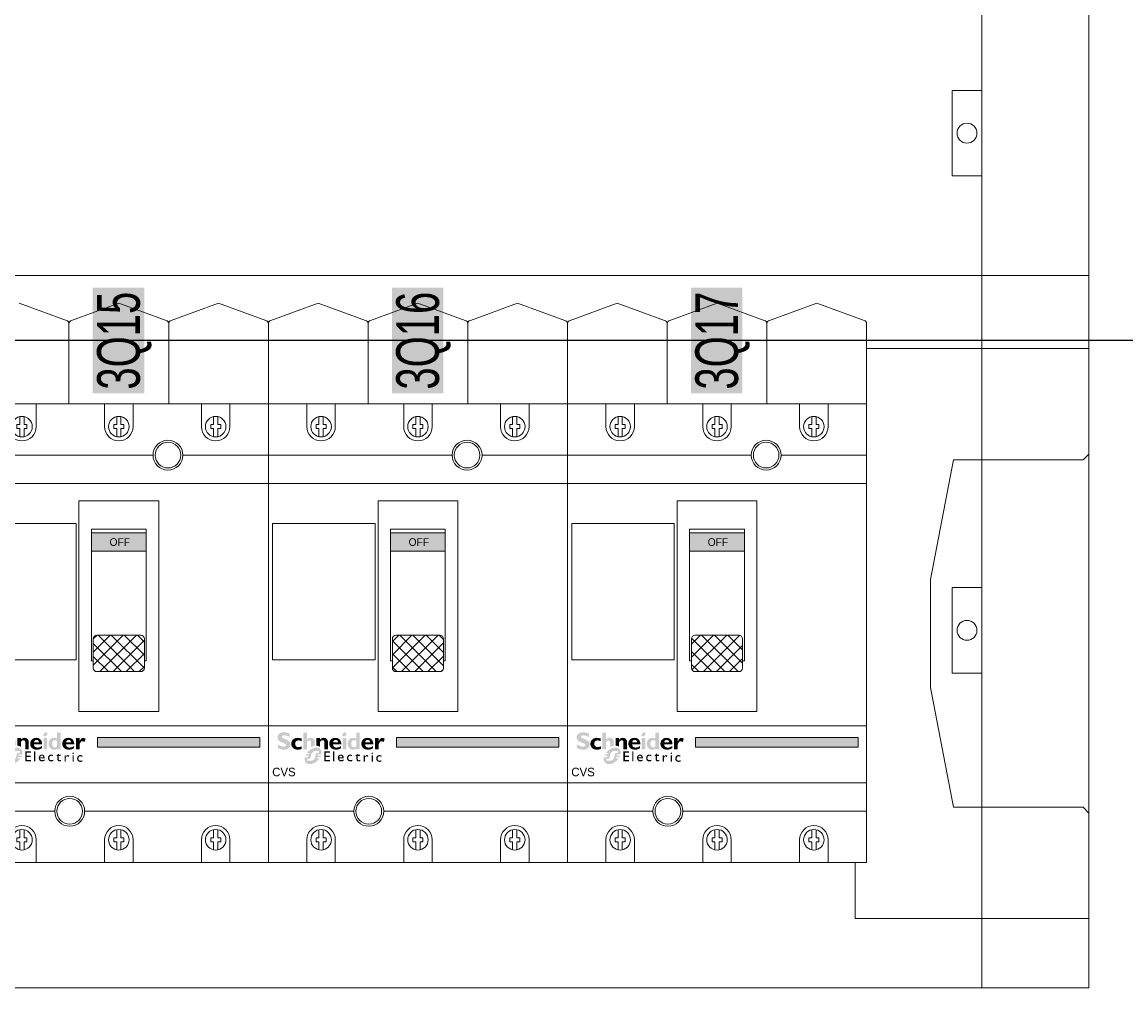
# Model space of a CAD drawing. Header units: millimetres. Extents: x -31 to 6803, y 0 to 664.
# Tile 90 of 118: x 1374 to 1401, y 139 to 163. Entities that reach past the tile are written whole.
import ezdxf
from ezdxf.enums import TextEntityAlignment as Align

# ---------------------------------------------------------------- set-up
doc = ezdxf.new("R2010")
doc.units = ezdxf.units.MM
doc.layers.add('!POMOCNICZE', color=8, linetype='Continuous', plot=False)
for name, color, linetype, lineweight in [('2DE_OBJ_Schneider-Devices', 7, 'Continuous', 25), ('2DE_OBJ_Schneider-Front_Plates', 7, 'Continuous', 0), ('2DE_OBJ_Schneider-Logo', 112, 'Continuous', 0), ('2DE_OBJ_Schneider-Mounting_Plates', 7, 'Continuous', 25), ('2DE_OBJ_Schneider-TAG', 112, 'Continuous', 0)]:
    doc.layers.add(name, color=color, linetype=linetype, lineweight=lineweight)
doc.layers.add('2DE_OBJ_Schneider-Micrologic', color=7, linetype='Continuous', lineweight=0, plot=False)
doc.layers.add('CP_WIPEOUT', color=255, linetype='Continuous')
doc.styles.add('CP_ATTR', font='arial.ttf')

# ---------------------------------------------------------------- blocks, each defined once
blk = doc.blocks.new('2d_pl_nsx250_650_7mp_se32_zswz1de')
at = {"lineweight": 0}
for p, q in [((216.1, -15.71), (199.5, -9.71)), ((234.5, -9.71), (217.9, -15.71)), ((251.1, -15.71), (234.5, -9.71)), ((269.5, -9.71), (252.9, -15.71)), ((286.1, -15.71), (269.5, -9.71)), ((304.5, -9.71), (287.9, -15.71)), ((321.1, -15.71), (304.5, -9.71)), ((339.5, -9.71), (322.9, -15.71)), ((356.1, -15.71), (339.5, -9.71)), ((374.5, -9.71), (357.9, -15.71)), ((391.1, -15.71), (374.5, -9.71)), ((409.5, -9.71), (392.9, -15.71)), ((426.1, -15.71), (409.5, -9.71)), ((444.5, -9.71), (427.9, -15.71)), ((461.1, -15.71), (444.5, -9.71)), ((479.5, -9.71), (462.9, -15.71)), ((496.1, -15.71), (479.5, -9.71)), ((217, -16.87), (217, -62)), ((252, -16.87), (252, -62)), ((287, -16.87), (287, -62)), ((322, -62), (322, -16.87)), ((357, -62), (357, -16.87)), ((392, -62), (392, -16.87)), ((427, -62), (427, -16.87)), ((462, -16.87), (462, -62)), ((497, -16.87), (497, -62)), ((497, -62), (77, -62)), ((78.06, -205.61), (493, -205.61))]:
    blk.add_line(p, q, dxfattribs=at)
at = {"color": 0, "linetype": 'Continuous', "lineweight": 0}
for p, q in [((497, -25.61), (575, -25.61)), ((575, -225.61), (575, -25.61)), ((519.5, -106.61), (527.5, -64.61)), ((527.5, -64.61), (573, -64.61)), ((573, -64.61), (575, -62.61)), ((519.5, -144.61), (519.5, -106.61)), ((527.5, -186.61), (519.5, -144.61)), ((573, -186.61), (527.5, -186.61)), ((575, -188.61), (573, -186.61)), ((493, -205.61), (493, -225.61)), ((493, -225.61), (575, -225.61))]:
    blk.add_line(p, q, dxfattribs=at)
at = {"color": 7, "lineweight": 0}
blk.add_lwpolyline([(0, -250), (0, 0), (575, 0), (575, -250)], dxfattribs=at)
at = {"lineweight": 0, "extrusion": (0, 2e-16, -1)}
for centre, start, end in [((-215.8, -16.87), 104.3339, 180), ((-218.2, -16.87), 0, 75.6661), ((-250.8, -16.87), 104.3339, 180), ((-253.2, -16.87), 0, 75.6661), ((-285.8, -16.87), 104.3339, 180), ((-288.2, -16.87), 0, 75.6661), ((-320.8, -16.87), 104.3339, 180), ((-323.2, -16.87), 0, 75.6661), ((-355.8, -16.87), 104.3339, 180), ((-358.2, -16.87), 0, 75.6661), ((-390.8, -16.87), 104.3339, 180), ((-393.2, -16.87), 0, 75.6661), ((-425.8, -16.87), 104.3339, 180), ((-428.2, -16.87), 0, 75.6661), ((-460.8, -16.87), 104.3339, 180), ((-463.2, -16.87), 0, 75.6661), ((-495.8, -16.87), 104.3339, 180)]:
    blk.add_arc(centre, 1.2, start, end, dxfattribs=at)
at = {"layer": '2DE_OBJ_Schneider-Front_Plates', "color": 7, "lineweight": 0}
for points in [[(37.5, 0), (537.5, 0)], [(537.5, 0), (537.5, -250)], [(575, -250), (0, -250)]]:
    blk.add_lwpolyline(points, dxfattribs=at)
at = {"layer": '2DE_OBJ_Schneider-Front_Plates', "lineweight": 0}
blk.add_lwpolyline([(537.5, -109.5), (527, -109.5), (527, -139.5), (537.5, -139.5)], dxfattribs=at)
at = {"layer": '2DE_OBJ_Schneider-Front_Plates', "color": 7, "lineweight": 0}
blk.add_circle((532.25, -124.5), 3.5, dxfattribs=at)
at = {"lineweight": 0, "style": 'CP_ATTR', "flags": 9}
for tag, p in [('MARK3', (0, 0.01)), ('FUNCTION', (0, 0.01)), ('CHARACTER', (0, 0.01)), ('PRODUCER', (0, 0.01)), ('ORDER-NO', (0, 0.01)), ('PRODUCT-TYPE', (0, 0.01)), ('ARTICLE', (0, 0.01)), ('NAME', (0, 0.01)), ('OTHER', (0, 0)), ('LINK', (0, 0)), ('IP', (0, 0)), ('NUMBER_OF_POLES', (0, 0)), ('POWER_LOSSES', (0, 0)), ('POWER', (0, 0)), ('VOLTAGE', (0, 0)), ('CURRENT', (0.01, 0.01)), ('MARK2', (0.01, 0.01)), ('GROUP', (0.01, 0)), ('NUMBER', (0.01, 0)), ('TEXT_01', (0.01, 0))]:
    blk.add_attdef(tag, text='', height=0.0005, dxfattribs=at).set_placement(p, align=Align.MIDDLE_LEFT)
at = {"linetype": 'ByBlock', "lineweight": 0, "style": 'CP_ATTR', "flags": 9}
blk.add_attdef('WEIGHT', text='', height=0.0005, dxfattribs=at).set_placement((0, 0), align=Align.MIDDLE_LEFT)
blk = doc.blocks.new('2d_prismap_plytcz_650_2m_se64_zsswvm1')
at = {"lineweight": 0}
for p, q in [((575, -100), (575, 0)), ((37.5, -100), (537.5, -100)), ((537.5, -100), (575, -100))]:
    blk.add_line(p, q, dxfattribs=at)
at = {"layer": '2DE_OBJ_Schneider-Front_Plates', "lineweight": 0}
for p, q in [((537.5, 0), (537.5, -100)), ((537.5, -100), (37.5, -100))]:
    blk.add_line(p, q, dxfattribs=at)
blk.add_lwpolyline([(537.5, -65), (527, -65), (527, -35), (537.5, -35)], dxfattribs=at)
blk.add_circle((532.25, -50), 3.5, dxfattribs=at)
at = {"lineweight": 0, "style": 'CP_ATTR', "flags": 9}
for tag, p in [('MARK3', (0, 0.01)), ('FUNCTION', (0, 0.01)), ('CHARACTER', (0, 0.01)), ('PRODUCER', (0, 0.01)), ('ORDER-NO', (0, 0.01)), ('PRODUCT-TYPE', (0, 0.01)), ('ARTICLE', (0, 0.01)), ('NAME', (0, 0.01)), ('OTHER', (0, 0)), ('LINK', (0, 0)), ('IP', (0, 0)), ('NUMBER_OF_POLES', (0, 0)), ('POWER_LOSSES', (0, 0)), ('POWER', (0, 0)), ('VOLTAGE', (0, 0)), ('CURRENT', (0.01, 0.01)), ('MARK2', (0.01, 0.01)), ('GROUP', (0.01, 0)), ('NUMBER', (0.01, 0)), ('TEXT_01', (0.01, 0))]:
    blk.add_attdef(tag, text='', height=0.0005, dxfattribs=at).set_placement(p, align=Align.MIDDLE_LEFT)
at = {"linetype": 'ByBlock', "lineweight": 0, "style": 'CP_ATTR', "flags": 9}
blk.add_attdef('WEIGHT', text='', height=0.0005, dxfattribs=at).set_placement((0, 0), align=Align.MIDDLE_LEFT)
blk = doc.blocks.new('Logo Schneider_2009')
for points in [[(1.62, 8.12), (1.87, 8.01), (2.17, 7.9), (2.51, 7.77), (2.73, 7.68), (2.98, 7.54), (3.16, 7.4), (3.26, 7.26), (3.3, 7.1), (3.29, 7.04), (3.24, 6.86), (3.13, 6.73), (2.95, 6.63), (2.72, 6.57), (2.41, 6.55), (2.37, 6.55), (2.18, 6.56), (1.97, 6.59), (1.76, 6.64), (1.55, 6.71), (1.32, 6.79), (1.09, 6.9), (0.85, 7.02), (0.61, 7.16), (0.36, 7.32), (0.36, 6.02), (0.45, 5.97), (0.69, 5.86), (0.93, 5.76), (1.16, 5.67), (1.4, 5.6), (1.63, 5.54), (1.86, 5.49), (2.08, 5.46), (2.31, 5.44), (2.53, 5.43), (2.63, 5.43), (2.89, 5.45), (3.15, 5.48), (3.38, 5.53), (3.61, 5.6), (3.82, 5.69), (4.02, 5.8), (4.2, 5.92), (4.3, 6), (4.47, 6.17), (4.6, 6.35), (4.71, 6.55), (4.79, 6.77), (4.83, 7.01), (4.85, 7.26), (4.84, 7.35), (4.82, 7.58), (4.76, 7.8), (4.68, 8.01), (4.56, 8.2), (4.42, 8.38), (4.25, 8.55), (4.04, 8.71), (3.98, 8.75), (3.84, 8.82), (3.67, 8.9), (3.45, 9), (3.2, 9.11), (2.9, 9.23), (2.57, 9.36), (2.35, 9.45), (2.1, 9.58), (1.91, 9.72), (1.8, 9.86), (1.77, 10.01), (1.77, 10.04), (1.82, 10.21), (1.93, 10.33), (2.11, 10.42), (2.36, 10.48), (2.67, 10.5), (2.7, 10.49), (2.88, 10.49), (3.07, 10.46), (3.28, 10.42), (3.51, 10.36), (3.75, 10.28), (4.01, 10.19), (4.28, 10.09), (4.57, 9.97), (4.57, 11.12), (4.4, 11.19), (4.16, 11.29), (3.91, 11.37), (3.67, 11.44), (3.44, 11.5), (3.2, 11.54), (2.97, 11.57), (2.75, 11.59), (2.53, 11.59), (2.44, 11.59), (2.17, 11.58), (1.91, 11.55), (1.67, 11.5), (1.45, 11.43), (1.24, 11.35), (1.05, 11.24), (0.87, 11.12), (0.83, 11.1), (0.65, 10.93), (0.5, 10.75), (0.39, 10.56), (0.3, 10.34), (0.25, 10.11), (0.24, 9.87), (0.24, 9.79), (0.26, 9.55), (0.32, 9.32), (0.4, 9.11), (0.51, 8.91), (0.65, 8.73), (0.82, 8.57), (1.02, 8.42), (1.09, 8.37), (1.22, 8.3), (1.4, 8.22)], [(8.85, 6.63), (8.6, 6.54), (8.33, 6.46), (8.09, 6.4), (7.89, 6.37), (7.71, 6.35), (7.69, 6.35), (7.44, 6.38), (7.21, 6.44), (7, 6.54), (6.83, 6.69), (6.68, 6.86), (6.58, 7.06), (6.51, 7.29), (6.49, 7.55), (6.51, 7.77), (6.55, 7.99), (6.63, 8.18), (6.73, 8.34), (6.87, 8.48), (7.04, 8.58), (7.25, 8.65), (7.48, 8.7), (7.75, 8.71), (7.86, 8.71), (8.1, 8.68), (8.33, 8.62), (8.56, 8.54), (8.79, 8.43), (8.79, 9.4), (8.62, 9.45), (8.38, 9.52), (8.13, 9.58), (7.9, 9.62), (7.66, 9.64), (7.44, 9.65), (7.28, 9.65), (7.03, 9.63), (6.79, 9.58), (6.56, 9.52), (6.34, 9.44), (6.14, 9.33), (5.95, 9.21), (5.77, 9.06), (5.73, 9.03), (5.57, 8.86), (5.43, 8.67), (5.32, 8.47), (5.23, 8.26), (5.17, 8.03), (5.13, 7.79), (5.12, 7.53), (5.12, 7.49), (5.14, 7.24), (5.18, 7), (5.25, 6.77), (5.34, 6.56), (5.46, 6.37), (5.6, 6.19), (5.77, 6.02), (5.89, 5.92), (6.07, 5.8), (6.27, 5.69), (6.48, 5.61), (6.71, 5.54), (6.95, 5.49), (7.2, 5.46), (7.47, 5.45), (7.65, 5.46), (7.87, 5.48), (8.1, 5.51), (8.34, 5.57), (8.59, 5.64), (8.85, 5.73)], [(12.28, 6.41), (12.16, 6.34), (12.16, 7.83), (12.14, 8.11), (12.08, 8.34), (11.98, 8.51), (11.84, 8.63), (11.65, 8.7), (11.51, 8.71), (11.33, 8.68), (11.14, 8.6), (10.96, 8.46), (10.77, 8.26), (10.65, 8.1), (10.65, 5.51), (9.38, 5.51), (9.38, 11.52), (10.65, 11.52), (10.65, 8.99), (10.67, 8.99), (10.84, 9.18), (11.03, 9.34), (11.22, 9.47), (11.43, 9.56), (11.65, 9.62), (11.87, 9.65), (11.95, 9.65), (12.21, 9.64), (12.45, 9.59), (12.66, 9.5), (12.86, 9.39), (12.97, 9.3), (13.12, 9.13), (13.24, 8.95), (13.34, 8.74), (13.4, 8.51), (13.43, 8.26), (13.43, 8.1), (13.43, 6.86), (13.26, 6.83), (13.14, 6.79), (13.01, 6.75), (12.89, 6.71), (12.77, 6.66), (12.64, 6.6), (12.52, 6.54), (12.4, 6.48)], [(14.3, 6.84), (14.15, 6.86), (14.04, 6.86), (14.04, 9.57), (15.32, 9.57), (15.32, 9), (15.5, 9.19), (15.69, 9.35), (15.89, 9.47), (16.1, 9.56), (16.32, 9.62), (16.55, 9.65), (16.63, 9.65), (16.89, 9.64), (17.13, 9.58), (17.34, 9.5), (17.54, 9.38), (17.61, 9.32), (17.77, 9.16), (17.9, 8.99), (18, 8.78), (18.07, 8.56), (18.11, 8.31), (18.12, 8.1), (18.12, 5.51), (16.85, 5.51), (16.85, 8), (16.82, 8.28), (16.76, 8.49), (16.64, 8.65), (16.49, 8.76), (16.28, 8.8), (16.2, 8.81), (16.02, 8.78), (15.84, 8.7), (15.66, 8.55), (15.48, 8.36), (15.32, 8.14), (15.32, 6.4), (15.28, 6.44), (15.18, 6.52), (15.07, 6.59), (14.96, 6.65), (14.84, 6.71), (14.71, 6.75), (14.58, 6.79), (14.44, 6.82)], [(36.55, 8.09), (36.69, 8.25), (36.84, 8.36), (37, 8.43), (37.16, 8.46), (37.24, 8.45), (37.44, 8.4), (37.67, 8.31), (37.93, 8.16), (38.28, 9.3), (38.07, 9.44), (37.83, 9.56), (37.62, 9.63), (37.44, 9.65), (37.41, 9.65), (37.23, 9.63), (37.06, 9.57), (36.89, 9.47), (36.73, 9.33), (36.57, 9.16), (36.42, 8.95), (36.28, 8.7), (36.14, 8.42), (36.12, 8.42), (36.12, 9.59), (34.85, 9.59), (34.85, 5.53), (36.12, 5.53), (36.12, 7.28), (36.14, 7.33), (36.27, 7.63), (36.41, 7.88)], [(17.35, 4.39), (18.84, 4.39), (18.84, 4.85), (16.85, 4.85), (16.85, 1.32), (18.88, 1.32), (18.88, 1.79), (17.35, 1.79), (17.35, 2.89), (18.79, 2.89), (18.79, 3.33), (17.35, 3.33)], [(20.41, 4.85), (19.96, 4.85), (19.96, 1.32), (20.41, 1.32)], [(29.47, 3.65), (28.74, 3.65), (28.74, 4.14), (27.88, 3.29), (27.88, 3.24), (28.27, 3.24), (28.27, 2.01), (28.28, 1.89), (28.31, 1.73), (28.36, 1.59), (28.45, 1.48), (28.55, 1.39), (28.69, 1.33), (28.85, 1.29), (29.03, 1.28), (29.09, 1.28), (29.25, 1.31), (29.42, 1.36), (29.59, 1.44), (29.59, 1.87), (29.55, 1.85), (29.38, 1.77), (29.22, 1.72), (29.06, 1.7), (28.98, 1.71), (28.84, 1.77), (28.76, 1.88), (28.74, 2.05), (28.74, 3.24), (29.47, 3.24)], [(26.21, 3.69), (26.05, 3.7), (25.97, 3.7), (25.79, 3.68), (25.62, 3.63), (25.47, 3.57), (25.34, 3.48), (25.22, 3.36), (25.15, 3.27), (25.06, 3.13), (25, 2.98), (24.95, 2.82), (24.92, 2.64), (24.91, 2.45), (24.92, 2.37), (24.94, 2.19), (24.98, 2.02), (25.04, 1.87), (25.13, 1.73), (25.24, 1.6), (25.29, 1.56), (25.42, 1.46), (25.57, 1.38), (25.72, 1.32), (25.9, 1.29), (26.08, 1.28), (26.1, 1.28), (26.29, 1.29), (26.46, 1.32), (26.62, 1.36), (26.77, 1.42), (26.77, 1.87), (26.65, 1.82), (26.48, 1.76), (26.31, 1.73), (26.16, 1.72), (25.99, 1.73), (25.83, 1.76), (25.69, 1.82), (25.58, 1.9), (25.49, 2.01), (25.43, 2.14), (25.39, 2.3), (25.38, 2.48), (25.38, 2.61), (25.42, 2.78), (25.48, 2.94), (25.57, 3.07), (25.61, 3.11), (25.75, 3.2), (25.9, 3.26), (26.08, 3.28), (26.09, 3.28), (26.24, 3.26), (26.39, 3.22), (26.56, 3.14), (26.73, 3.04), (26.73, 3.53), (26.72, 3.53), (26.54, 3.61), (26.37, 3.66)], [(32.08, 3.51), (31.94, 3.53), (31.87, 3.52), (31.75, 3.48), (31.63, 3.4), (31.51, 3.29), (31.38, 3.13), (31.26, 2.94), (31.26, 3.47), (30.8, 3.47), (30.8, 1.15), (31.26, 1.15), (31.26, 2.36), (31.26, 2.41), (31.29, 2.58), (31.34, 2.74), (31.43, 2.88), (31.52, 2.97), (31.66, 3.05), (31.82, 3.08), (31.94, 3.06), (32.09, 2.99), (32.25, 2.86), (32.49, 3.26), (32.39, 3.35), (32.23, 3.45)], [(35.5, 3.1), (35.42, 2.96), (35.35, 2.81), (35.31, 2.65), (35.28, 2.47), (35.27, 2.28), (35.27, 2.2), (35.29, 2.02), (35.33, 1.85), (35.4, 1.7), (35.48, 1.56), (35.59, 1.43), (35.64, 1.38), (35.78, 1.28), (35.92, 1.21), (36.08, 1.15), (36.25, 1.12), (36.44, 1.11), (36.45, 1.11), (36.64, 1.12), (36.82, 1.15), (36.98, 1.19), (37.13, 1.25), (37.13, 1.7), (37.01, 1.65), (36.83, 1.59), (36.67, 1.56), (36.52, 1.55), (36.34, 1.56), (36.18, 1.59), (36.05, 1.65), (35.93, 1.73), (35.85, 1.84), (35.78, 1.97), (35.75, 2.13), (35.73, 2.31), (35.74, 2.44), (35.78, 2.61), (35.84, 2.77), (35.93, 2.9), (35.97, 2.93), (36.1, 3.03), (36.26, 3.09), (36.44, 3.11), (36.44, 3.11), (36.59, 3.09), (36.75, 3.05), (36.91, 2.97), (37.08, 2.87), (37.08, 3.36), (37.08, 3.36), (36.9, 3.44), (36.73, 3.49), (36.57, 3.52), (36.41, 3.53), (36.33, 3.53), (36.14, 3.51), (35.98, 3.46), (35.83, 3.4), (35.7, 3.3), (35.58, 3.19)]]:
    blk.add_hatch(color=112).paths.add_polyline_path(points)
h = blk.add_hatch(color=112)
h.paths.add_polyline_path([(21.06, 9.64), (20.8, 9.65), (20.77, 9.65), (20.51, 9.64), (20.27, 9.6), (20.04, 9.55), (19.82, 9.47), (19.61, 9.36), (19.42, 9.23), (19.24, 9.08), (19.22, 9.06), (19.06, 8.89), (18.92, 8.7), (18.81, 8.49), (18.73, 8.28), (18.67, 8.05), (18.63, 7.81), (18.61, 7.56), (18.61, 7.53), (18.63, 7.28), (18.66, 7.03), (18.73, 6.81), (18.81, 6.59), (18.93, 6.4), (19.07, 6.21), (19.23, 6.04), (19.26, 6.02), (19.44, 5.88), (19.62, 5.76), (19.83, 5.66), (20.05, 5.58), (20.28, 5.52), (20.52, 5.48), (20.78, 5.45), (20.96, 5.45), (21.23, 5.46), (21.49, 5.48), (21.73, 5.53), (21.97, 5.58), (22.19, 5.66), (22.4, 5.75), (22.6, 5.86), (22.79, 5.98), (22.79, 6.77), (22.55, 6.61), (22.32, 6.48), (22.1, 6.38), (21.88, 6.29), (21.66, 6.24), (21.45, 6.21), (21.28, 6.2), (21.01, 6.21), (20.77, 6.25), (20.56, 6.32), (20.38, 6.43), (20.23, 6.55), (20.12, 6.71), (20.03, 6.89), (19.97, 7.11), (19.94, 7.34), (22.85, 7.34), (22.85, 7.61), (22.83, 7.86), (22.79, 8.1), (22.73, 8.32), (22.64, 8.53), (22.53, 8.73), (22.4, 8.91), (22.3, 9.02), (22.12, 9.19), (21.93, 9.33), (21.73, 9.44), (21.52, 9.53), (21.29, 9.6)])
h.paths.add_polyline_path([(21.08, 8.87), (21.28, 8.8), (21.45, 8.69), (21.58, 8.53), (21.67, 8.33), (21.72, 8.09), (21.73, 8), (19.97, 8), (20.01, 8.26), (20.09, 8.47), (20.2, 8.64), (20.36, 8.77), (20.55, 8.85), (20.81, 8.89)], flags=16)
h = blk.add_hatch(color=112)
h.paths.add_polyline_path([(23.78, 11.44), (23.57, 11.28), (23.57, 11.28), (23.4, 11.07), (23.29, 10.86), (23.26, 10.65), (23.27, 10.52), (23.35, 10.33), (23.51, 10.22), (23.75, 10.18), (23.77, 10.18), (23.98, 10.22), (24.19, 10.33), (24.4, 10.5), (24.57, 10.69), (24.67, 10.9), (24.71, 11.11), (24.7, 11.24), (24.62, 11.43), (24.46, 11.54), (24.22, 11.58), (24.21, 11.58), (23.99, 11.54)])
h.paths.add_polyline_path([(24.61, 9.57), (23.34, 9.57), (23.34, 5.51), (24.61, 5.51)])
h = blk.add_hatch(color=112)
h.paths.add_polyline_path([(28.16, 9.4), (27.93, 9.5), (27.69, 9.57), (27.46, 9.62), (27.22, 9.65), (27.1, 9.65), (26.85, 9.64), (26.61, 9.6), (26.38, 9.53), (26.17, 9.44), (25.97, 9.32), (25.79, 9.18), (25.69, 9.08), (25.55, 8.91), (25.42, 8.71), (25.32, 8.51), (25.24, 8.29), (25.19, 8.05), (25.15, 7.81), (25.14, 7.55), (25.15, 7.29), (25.19, 7.05), (25.25, 6.82), (25.33, 6.6), (25.43, 6.39), (25.56, 6.2), (25.69, 6.04), (25.86, 5.87), (26.05, 5.72), (26.25, 5.61), (26.46, 5.52), (26.69, 5.46), (26.93, 5.43), (27.04, 5.43), (27.29, 5.45), (27.52, 5.49), (27.74, 5.57), (27.95, 5.69), (28.15, 5.83), (28.16, 5.84), (28.16, 5.51), (29.44, 5.51), (29.44, 11.52), (28.16, 11.52)])
h.paths.add_polyline_path([(28.16, 8.58), (28.16, 6.63), (27.95, 6.47), (27.73, 6.36), (27.52, 6.3), (27.42, 6.3), (27.19, 6.31), (27, 6.37), (26.83, 6.46), (26.69, 6.59), (26.58, 6.76), (26.51, 6.96), (26.46, 7.2), (26.43, 7.52), (26.45, 7.81), (26.49, 8.06), (26.56, 8.28), (26.66, 8.45), (26.79, 8.59), (26.95, 8.7), (27.13, 8.77), (27.35, 8.8), (27.46, 8.81), (27.69, 8.78), (27.91, 8.71)], flags=16)
h = blk.add_hatch(color=112)
h.paths.add_polyline_path([(32.44, 9.64), (32.19, 9.65), (32.16, 9.65), (31.9, 9.64), (31.65, 9.6), (31.42, 9.55), (31.2, 9.47), (31, 9.36), (30.81, 9.23), (30.63, 9.08), (30.61, 9.06), (30.45, 8.89), (30.31, 8.7), (30.2, 8.49), (30.11, 8.28), (30.05, 8.05), (30.01, 7.81), (30, 7.56), (30, 7.53), (30.01, 7.28), (30.05, 7.03), (30.11, 6.81), (30.2, 6.59), (30.32, 6.4), (30.45, 6.21), (30.62, 6.04), (30.64, 6.02), (30.82, 5.88), (31.01, 5.76), (31.21, 5.66), (31.43, 5.58), (31.66, 5.52), (31.91, 5.48), (32.17, 5.45), (32.35, 5.45), (32.62, 5.46), (32.88, 5.48), (33.12, 5.53), (33.35, 5.58), (33.58, 5.66), (33.79, 5.75), (33.98, 5.86), (34.18, 5.98), (34.18, 6.77), (33.94, 6.61), (33.71, 6.48), (33.49, 6.38), (33.26, 6.29), (33.05, 6.24), (32.83, 6.21), (32.67, 6.2), (32.4, 6.21), (32.16, 6.25), (31.95, 6.32), (31.77, 6.43), (31.62, 6.55), (31.5, 6.71), (31.41, 6.89), (31.36, 7.11), (31.33, 7.34), (34.23, 7.34), (34.24, 7.61), (34.22, 7.86), (34.18, 8.1), (34.11, 8.32), (34.03, 8.53), (33.92, 8.73), (33.79, 8.91), (33.69, 9.02), (33.51, 9.19), (33.32, 9.33), (33.12, 9.44), (32.91, 9.53), (32.68, 9.6)])
h.paths.add_polyline_path([(32.47, 8.87), (32.67, 8.8), (32.84, 8.69), (32.96, 8.53), (33.05, 8.33), (33.11, 8.09), (33.12, 8), (31.35, 8), (31.39, 8.26), (31.47, 8.47), (31.59, 8.64), (31.74, 8.77), (31.93, 8.85), (32.19, 8.89)], flags=16)
h = blk.add_hatch(color=112)
h.paths.add_polyline_path([(11.79, 5.39), (11.67, 5.31), (11.55, 5.21), (11.44, 5.12), (11.32, 5.01), (11.21, 4.9), (11.19, 4.88), (11.09, 4.78), (10.99, 4.68), (10.89, 4.58), (10.8, 4.47), (10.72, 4.36), (10.63, 4.25), (11.4, 4.25), (11.23, 3.74), (10.31, 3.74), (10.26, 3.63), (10.19, 3.51), (10.14, 3.4), (10.09, 3.26), (11.16, 3.26), (10.99, 2.76), (9.93, 2.76), (9.9, 2.61), (9.88, 2.47), (9.86, 2.33), (9.85, 2.19), (9.85, 2.1), (9.86, 1.95), (9.87, 1.8), (9.89, 1.66), (9.92, 1.52), (9.96, 1.39), (10.01, 1.27), (10.07, 1.15), (10.14, 1.04), (10.22, 0.93), (10.3, 0.83), (10.34, 0.8), (10.43, 0.71), (10.53, 0.64), (10.64, 0.56), (10.75, 0.5), (10.87, 0.45), (11, 0.41), (11.13, 0.37), (11.27, 0.34), (11.42, 0.33), (11.57, 0.32), (11.68, 0.31), (11.81, 0.32), (11.94, 0.32), (12.06, 0.34), (12.19, 0.35), (12.32, 0.37), (12.44, 0.4), (12.57, 0.43), (12.69, 0.47), (12.82, 0.51), (12.94, 0.56), (13.06, 0.61), (13.18, 0.66), (13.31, 0.72), (13.43, 0.79), (13.55, 0.86), (13.67, 0.94), (13.79, 1.02), (13.91, 1.1), (14.02, 1.19), (14.14, 1.29), (14.26, 1.39), (14.37, 1.49), (14.47, 1.58), (14.57, 1.68), (14.67, 1.78), (14.77, 1.89), (14.86, 2), (14.95, 2.1), (15.04, 2.21), (15.11, 2.32), (14.12, 2.32), (14.27, 2.82), (15.42, 2.82), (15.48, 2.94), (15.54, 3.07), (15.6, 3.2), (15.63, 3.3), (14.38, 3.3), (14.44, 3.51), (14.52, 3.8), (15.78, 3.8), (15.79, 3.83), (15.81, 3.97), (15.83, 4.11), (15.84, 4.25), (15.85, 4.38), (15.85, 4.4), (15.84, 4.55), (15.83, 4.7), (15.8, 4.84), (15.77, 4.97), (15.73, 5.1), (15.68, 5.22), (15.61, 5.34), (15.54, 5.45), (15.46, 5.55), (15.37, 5.65), (15.28, 5.74), (15.18, 5.82), (15.07, 5.89), (14.96, 5.95), (14.84, 6.01), (14.71, 6.05), (14.58, 6.09), (14.44, 6.12), (14.3, 6.14), (14.15, 6.15), (14, 6.16), (13.89, 6.16), (13.76, 6.15), (13.64, 6.14), (13.51, 6.12), (13.38, 6.1), (13.25, 6.08), (13.13, 6.05), (13, 6.01), (12.88, 5.97), (12.76, 5.93), (12.63, 5.88), (12.51, 5.82), (12.39, 5.76), (12.27, 5.7), (12.15, 5.63), (12.03, 5.56), (11.91, 5.48)])
h.paths.add_polyline_path([(12.61, 4.51), (12.73, 4.62), (12.86, 4.71), (12.97, 4.79), (13.09, 4.85), (13.22, 4.9), (13.35, 4.93), (13.48, 4.96), (13.63, 4.98), (13.77, 4.98), (15.01, 4.98), (14.85, 4.25), (14.1, 4.25), (14, 4.23), (13.93, 4.14), (13.77, 3.51), (13.52, 2.59), (13.48, 2.46), (13.43, 2.34), (13.36, 2.22), (13.28, 2.12), (13.19, 2.01), (13.08, 1.92), (12.98, 1.84), (12.87, 1.76), (12.75, 1.69), (12.62, 1.64), (12.5, 1.59), (12.37, 1.55), (12.23, 1.52), (12.09, 1.5), (11.93, 1.49), (10.68, 1.49), (10.88, 2.29), (11.66, 2.29), (11.79, 2.33), (11.85, 2.38), (11.91, 2.47), (12.14, 3.51), (12.22, 3.83), (12.25, 3.93), (12.3, 4.06), (12.36, 4.18), (12.43, 4.29), (12.52, 4.41)], flags=16)
h = blk.add_hatch(color=112)
h.paths.add_polyline_path([(34.08, 4.39), (33.96, 4.43), (33.79, 4.38), (33.69, 4.3), (33.61, 4.17), (33.62, 4.02), (33.67, 3.95), (33.78, 3.9), (33.94, 3.97), (34.05, 4.04), (34.13, 4.17), (34.13, 4.32)])
h.paths.add_polyline_path([(34.1, 3.47), (33.65, 3.47), (33.65, 1.15), (34.1, 1.15)])
h = blk.add_hatch(color=112)
h.paths.add_polyline_path([(22.74, 3.7), (22.56, 3.69), (22.39, 3.65), (22.24, 3.59), (22.1, 3.5), (21.98, 3.39), (21.97, 3.38), (21.86, 3.25), (21.78, 3.11), (21.72, 2.96), (21.68, 2.79), (21.66, 2.61), (21.66, 2.52), (21.67, 2.34), (21.7, 2.17), (21.75, 2.01), (21.82, 1.86), (21.91, 1.71), (21.97, 1.65), (22.08, 1.52), (22.21, 1.43), (22.36, 1.35), (22.52, 1.31), (22.7, 1.28), (22.78, 1.28), (22.96, 1.29), (23.13, 1.31), (23.29, 1.36), (23.45, 1.42), (23.61, 1.5), (23.71, 1.56), (23.71, 2), (23.54, 1.9), (23.38, 1.82), (23.21, 1.76), (23.06, 1.73), (22.9, 1.72), (22.72, 1.73), (22.57, 1.77), (22.44, 1.84), (22.33, 1.93), (22.24, 2.05), (22.17, 2.2), (22.13, 2.37), (22.12, 2.42), (23.75, 2.42), (23.75, 2.63), (23.72, 2.82), (23.69, 2.99), (23.64, 3.14), (23.57, 3.28), (23.49, 3.39), (23.4, 3.49), (23.29, 3.57), (23.16, 3.63), (23.03, 3.67), (22.87, 3.7)])
h.paths.add_polyline_path([(22.75, 3.31), (22.92, 3.29), (23.06, 3.23), (23.16, 3.14), (23.23, 3.01), (23.28, 2.85), (23.29, 2.73), (22.12, 2.73), (22.17, 2.91), (22.24, 3.06), (22.34, 3.17), (22.46, 3.25), (22.61, 3.29)], flags=16)
blk = doc.blocks.new('Schneider Electric-logo')
at = {"color": 3, "xscale": 45.60207954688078, "yscale": 45.60207954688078, "zscale": 45.60207954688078}
blk.add_blockref('Logo Schneider_2009', (2560, 1257), dxfattribs=at)
blk = doc.blocks.new('SE_logo')
at = {"xscale": 0.2, "yscale": 0.2, "zscale": 0.2}
blk.add_blockref('Schneider Electric-logo', (-516.3, -249.2), dxfattribs=at)
blk = doc.blocks.new('2d_cvs_100_kla_3p_se72_zj91tk6')
at = {"true_color": 0xffffff, "transparency": 33554687}
h = blk.add_hatch(color=7, dxfattribs=at)
h.dxf.hatch_style = 1
h.paths.add_polyline_path([(43.36, 201.81), (43.36, 164.67), (61.43, 164.67), (61.43, 201.81)])
at = {"layer": '2DE_OBJ_Schneider-TAG', "lineweight": 0, "width": 0.7}
blk.add_attdef('TAG', (59.88, 165.99), '', height=15, rotation=90, dxfattribs=at)
at = {"lineweight": 0}
blk.add_wipeout([(105, 161), (105, 0), (0, 0), (0, 161)], dxfattribs=at).dxf.layer = 'CP_WIPEOUT'
h = blk.add_hatch(dxfattribs=at)
h.set_pattern_fill('ANSI37', color=256, scale=1.025641)
h.set_pattern_definition([(45, (-3014.0475, -2188.101), (-2.3026298, 2.3026298), []), (135, (-3014.0475, -2188.101), (-2.3026298, -2.3026298), [])])
h.paths.add_polyline_path([(44.81, 79.82, 0.414214), (43.53, 78.54), (43.53, 68.28, 0.414214), (44.81, 67), (60.19, 67, 0.414214), (61.47, 68.28), (61.47, 78.54, 0.414214), (60.19, 79.82)])
at = {"layer": '2DE_OBJ_Schneider-Micrologic', "lineweight": 0}
h = blk.add_hatch(color=112, dxfattribs=at)
h.dxf.hatch_style = 1
h.paths.add_polyline_path([(42.88, 115.72), (42.88, 109.31), (62.12, 109.31), (62.12, 115.72)])
h = blk.add_hatch(color=112, dxfattribs=at)
h.dxf.hatch_style = 1
h.paths.add_polyline_path([(102, 43.88), (44.99, 43.88), (44.99, 40.53), (102, 40.53)])
at = {"lineweight": 0}
for p, q in [((17.75, 156.52), (17.75, 153.7)), ((19.25, 156.52), (19.25, 153.7)), ((51.75, 156.52), (51.75, 153.7)), ((53.25, 156.52), (53.25, 153.7)), ((85.75, 156.52), (85.75, 153.7)), ((87.25, 156.52), (87.25, 153.7)), ((16.75, 153.7), (17.75, 153.7)), ((16.75, 152.3), (16.75, 153.7)), ((17.75, 152.3), (16.75, 152.3)), ((17.75, 149.48), (17.75, 152.3)), ((19.25, 153.7), (20.25, 153.7)), ((19.25, 149.48), (19.25, 152.3)), ((20.25, 152.3), (19.25, 152.3)), ((20.25, 153.7), (20.25, 152.3)), ((50.75, 153.7), (51.75, 153.7)), ((50.75, 152.3), (50.75, 153.7)), ((51.75, 152.3), (50.75, 152.3)), ((51.75, 149.48), (51.75, 152.3)), ((53.25, 153.7), (54.25, 153.7)), ((53.25, 149.48), (53.25, 152.3)), ((54.25, 152.3), (53.25, 152.3)), ((54.25, 153.7), (54.25, 152.3)), ((84.75, 153.7), (85.75, 153.7)), ((84.75, 152.3), (84.75, 153.7)), ((85.75, 152.3), (84.75, 152.3)), ((85.75, 149.48), (85.75, 152.3)), ((87.25, 153.7), (88.25, 153.7)), ((87.25, 149.48), (87.25, 152.3)), ((88.25, 152.3), (87.25, 152.3)), ((88.25, 153.7), (88.25, 152.3)), ((64.5, 143), (0, 143)), ((105, 143), (75, 143)), ((105, 133), (0, 133)), ((37.5, 119), (1.5, 119)), ((1.5, 119), (1.5, 71.1)), ((37.5, 119), (37.5, 71.1)), ((42.88, 115.72), (62.12, 115.72)), ((42.88, 109.31), (62.12, 109.31)), ((1.5, 71.1), (37.5, 71.1)), ((0, 48), (105, 48)), ((0, 28), (105, 28)), ((0, 18), (30, 18)), ((40.5, 18), (105, 18)), ((16.75, 8.7), (16.75, 7.3)), ((17.75, 8.7), (16.75, 8.7)), ((17.75, 11.52), (17.75, 8.7)), ((19.25, 11.52), (19.25, 8.7)), ((20.25, 8.7), (19.25, 8.7)), ((20.25, 7.3), (20.25, 8.7)), ((50.75, 8.7), (50.75, 7.3)), ((51.75, 8.7), (50.75, 8.7)), ((51.75, 11.52), (51.75, 8.7)), ((53.25, 11.52), (53.25, 8.7)), ((54.25, 8.7), (53.25, 8.7)), ((54.25, 7.3), (54.25, 8.7)), ((84.75, 8.7), (84.75, 7.3)), ((85.75, 8.7), (84.75, 8.7)), ((85.75, 11.52), (85.75, 8.7)), ((87.25, 11.52), (87.25, 8.7)), ((88.25, 8.7), (87.25, 8.7)), ((88.25, 7.3), (88.25, 8.7)), ((16.75, 7.3), (17.75, 7.3)), ((17.75, 4.48), (17.75, 7.3)), ((19.25, 4.48), (19.25, 7.3)), ((19.25, 7.3), (20.25, 7.3)), ((50.75, 7.3), (51.75, 7.3)), ((51.75, 4.48), (51.75, 7.3)), ((53.25, 4.48), (53.25, 7.3)), ((53.25, 7.3), (54.25, 7.3)), ((84.75, 7.3), (85.75, 7.3)), ((85.75, 4.48), (85.75, 7.3)), ((87.25, 4.48), (87.25, 7.3)), ((87.25, 7.3), (88.25, 7.3))]:
    blk.add_line(p, q, dxfattribs=at)
for points in [[(0, 0), (105, 0), (105, 161), (0, 161)], [(38.5, 53), (66.5, 53), (66.5, 127), (38.5, 127)]]:
    blk.add_lwpolyline(points, close=True, dxfattribs=at)
for points in [[(13.5, 153), (13.5, 161)], [(23.5, 153), (23.5, 161)], [(47.5, 153), (47.5, 161)], [(57.5, 153), (57.5, 161)], [(81.5, 153), (81.5, 161)], [(91.5, 153), (91.5, 161)], [(61.47, 70.85), (62.12, 70.85), (62.12, 117), (42.88, 117), (42.88, 70.85), (43.53, 70.85)], [(13.5, 8), (13.5, 0)], [(23.5, 8), (23.5, 0)], [(47.5, 8), (47.5, 0)], [(57.5, 8), (57.5, 0)], [(81.5, 8), (81.5, 0)], [(91.5, 8), (91.5, 0)]]:
    blk.add_lwpolyline(points, dxfattribs=at)
blk.add_lwpolyline([(44.81, 67), (60.19, 67, 0.414214), (61.47, 68.28), (61.47, 78.54, 0.414214), (60.19, 79.82), (44.81, 79.82, 0.414214), (43.53, 78.54), (43.53, 68.28, 0.414214)], format="xyb", close=True, dxfattribs=at)
for centre, radius in [((18.5, 153), 3.6), ((52.5, 153), 3.6), ((86.5, 153), 3.6), ((69.75, 143), 5.25), ((69.75, 143), 4.5), ((35.25, 18), 5.25), ((35.25, 18), 4.5), ((18.5, 8), 3.6), ((52.5, 8), 3.6), ((86.5, 8), 3.6)]:
    blk.add_circle(centre, radius, dxfattribs=at)
for centre, start, end in [((18.5, 153), 180, 0), ((52.5, 153), 180, 0), ((86.5, 153), 180, 0), ((18.5, 8), 0, 180), ((52.5, 8), 0, 180), ((86.5, 8), 0, 180)]:
    blk.add_arc(centre, 5, start, end, dxfattribs=at)
at = {"layer": '2DE_OBJ_Schneider-Micrologic', "color": 112, "lineweight": 0}
blk.add_lwpolyline([(44.99, 43.88), (102, 43.88), (102, 40.53), (44.99, 40.53)], close=True, dxfattribs=at)
at = {"layer": '2DE_OBJ_Schneider-Logo', "lineweight": 0, "xscale": 0.10839872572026, "yscale": 0.10839872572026, "zscale": 0.10839872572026}
blk.add_blockref('SE_logo', (3.45, 34), dxfattribs=at)
at = {"color": 7, "lineweight": 0}
blk.add_text('OFF', height=2.692, dxfattribs=at).set_placement((49.22, 111.14))
at = {"lineweight": 0, "style": 'CP_ATTR', "flags": 9}
for tag, p in [('NAME', (0, 0.01)), ('PRODUCT-TYPE', (0, 0.01)), ('ORDER-NO', (0, 0.01)), ('PRODUCER', (0, 0.01)), ('CHARACTER', (0, 0.01)), ('FUNCTION', (0, 0.01)), ('MARK3', (0, 0.01)), ('VOLTAGE', (0, 0)), ('POWER', (0, 0)), ('POWER_LOSSES', (0, 0)), ('NUMBER_OF_POLES', (0, 0)), ('IP', (0, 0)), ('LINK', (0, 0)), ('OTHER', (0, 0)), ('MARK2', (0.01, 0.01)), ('CURRENT', (0.01, 0.01)), ('TEXT_01', (0.01, 0)), ('NUMBER', (0.01, 0)), ('GROUP', (0.01, 0))]:
    blk.add_attdef(tag, text='', height=0.0005, dxfattribs=at).set_placement(p, align=Align.MIDDLE_LEFT)
at = {"linetype": 'ByBlock', "lineweight": 0, "style": 'CP_ATTR', "flags": 9}
blk.add_attdef('WEIGHT', text='', height=0.0005, dxfattribs=at).set_placement((0, 0), align=Align.MIDDLE_LEFT)
at = {"layer": '2DE_OBJ_Schneider-Logo', "color": 253, "lineweight": 0, "insert": (5.46, 31.76), "char_height": 1.8, "attachment_point": 5}
blk.add_mtext_dynamic_manual_height_columns('{\\H1.6667x;CVS}', width=5.6526, gutter_width=12.5, heights=[5.01], dxfattribs=at)

msp = doc.modelspace()

# ---------------------------------------------------------------- linework, layer by layer
at = {"layer": '!POMOCNICZE'}
msp.add_line((3, 155), (6803, 155), dxfattribs=at)

# ---------------------------------------------------------------- block references
at = {"layer": '2DE_OBJ_Schneider-Mounting_Plates', "xscale": 0.06999999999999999, "yscale": 0.06999999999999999, "zscale": 0.06999999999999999}
for name, p in [('2d_prismap_plytcz_650_2m_se64_zsswvm1', (1360.304, 163.584)), ('2d_pl_nsx250_650_7mp_se32_zswz1de', (1360.304, 156.584))]:
    msp.add_blockref(name, p, dxfattribs=at)

# ---------------------------------------------------------------- next in the draw order: block references
at = {"layer": '2DE_OBJ_Schneider-Devices', "xscale": 0.06999999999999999, "yscale": 0.06999999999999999, "zscale": 0.06999999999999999}
msp.add_blockref('2d_cvs_100_kla_3p_se72_zj91tk6', (1373.044, 142.164), dxfattribs=at).add_auto_attribs({'TAG': '3Q15'})

# ---------------------------------------------------------------- next in the draw order: block references
msp.add_blockref('2d_cvs_100_kla_3p_se72_zj91tk6', (1380.394, 142.164), dxfattribs=at).add_auto_attribs({'TAG': '3Q16'})

# ---------------------------------------------------------------- next in the draw order: block references
msp.add_blockref('2d_cvs_100_kla_3p_se72_zj91tk6', (1387.744, 142.164), dxfattribs=at).add_auto_attribs({'TAG': '3Q17'})

doc.saveas('drawing.dxf')
